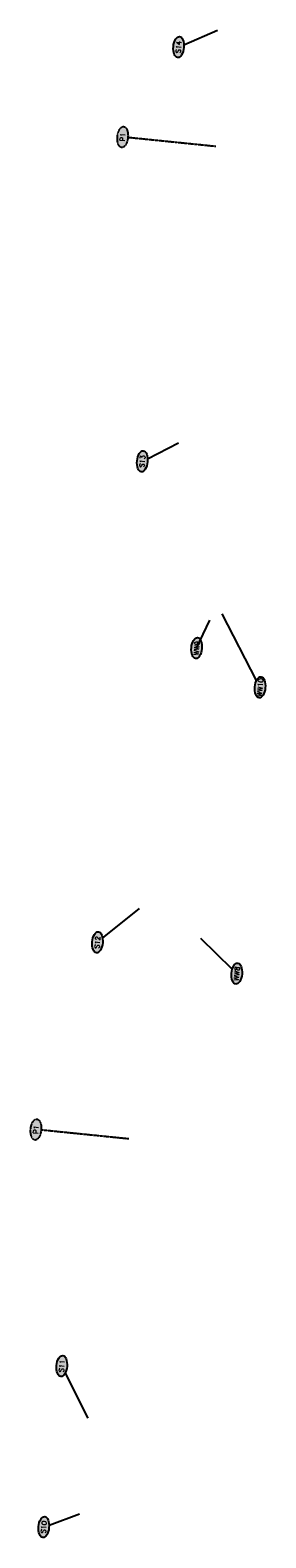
# Model space of a CAD drawing. Extents: x 1515345 to 1515691, y 638596 to 641881.
# Tile 5 of 5: x 1515568 to 1515691, y 641094 to 641881. Entities that reach past the tile are written whole.
import ezdxf

# ---------------------------------------------------------------- set-up
doc = ezdxf.new("R2010")
doc.units = 0
doc.header["$MEASUREMENT"] = 0
doc.linetypes.add('DASHED2', pattern=[0.375, 0.25, -0.125])
doc.layers.add('BORDER', color=7, linetype='Continuous')
doc.layers.add('P-LABEL', color=7, linetype='Continuous')
doc.styles.get("Standard").update_dxf_attribs({"font": 'simplex.shx'})

msp = doc.modelspace()

# ---------------------------------------------------------------- hatches: boundary and pattern name
at = {"layer": 'BORDER'}
h = msp.add_hatch(color=251, dxfattribs=at)
h.dxf.hatch_style = 1
edge = h.paths.add_edge_path()
edge.add_ellipse((1515645.54, 641872.23), major_axis=(-0.5, -5.48), ratio=0.5, start_angle=0, end_angle=360)
h = msp.add_hatch(color=251, dxfattribs=at)
h.dxf.hatch_style = 1
edge = h.paths.add_edge_path()
edge.add_ellipse((1515616.34, 641825.23), major_axis=(-0.5, -5.48), ratio=0.5, start_angle=0, end_angle=360)
h = msp.add_hatch(color=251, dxfattribs=at)
h.dxf.hatch_style = 1
edge = h.paths.add_edge_path()
edge.add_ellipse((1515626.58, 641655.89), major_axis=(-0.5, -5.48), ratio=0.5, start_angle=0, end_angle=360)
h = msp.add_hatch(color=251, dxfattribs=at)
h.dxf.hatch_style = 1
edge = h.paths.add_edge_path()
edge.add_ellipse((1515654.94, 641558.36), major_axis=(-0.5, -5.48), ratio=0.5, start_angle=0, end_angle=360)
h = msp.add_hatch(color=251, dxfattribs=at)
h.dxf.hatch_style = 1
edge = h.paths.add_edge_path()
edge.add_ellipse((1515688.08, 641537.87), major_axis=(-0.5, -5.48), ratio=0.5, start_angle=0, end_angle=360)
h = msp.add_hatch(color=251, dxfattribs=at)
h.dxf.hatch_style = 1
edge = h.paths.add_edge_path()
edge.add_ellipse((1515603.16, 641404.69), major_axis=(-0.5, -5.48), ratio=0.5, start_angle=0, end_angle=360)
h = msp.add_hatch(color=251, dxfattribs=at)
h.dxf.hatch_style = 1
edge = h.paths.add_edge_path()
edge.add_ellipse((1515675.91, 641388.37), major_axis=(-0.5, -5.48), ratio=0.5, start_angle=0, end_angle=360)
h = msp.add_hatch(color=251, dxfattribs=at)
h.dxf.hatch_style = 1
edge = h.paths.add_edge_path()
edge.add_ellipse((1515571.05, 641306.95), major_axis=(-0.5, -5.48), ratio=0.5, start_angle=0, end_angle=360)
h = msp.add_hatch(color=251, dxfattribs=at)
h.dxf.hatch_style = 1
edge = h.paths.add_edge_path()
edge.add_ellipse((1515584.53, 641183.43), major_axis=(-0.5, -5.48), ratio=0.5, start_angle=0, end_angle=360)
h = msp.add_hatch(color=251, dxfattribs=at)
h.dxf.hatch_style = 1
edge = h.paths.add_edge_path()
edge.add_ellipse((1515575.12, 641099.33), major_axis=(-0.5, -5.48), ratio=0.5, start_angle=0, end_angle=360)

# ---------------------------------------------------------------- linework, layer by layer
at = {"layer": 'BORDER', "flags": 128}
for points in [[(1515648.31, 641873.44), (1515665.77, 641881.06)], [(1515629.34, 641657.28), (1515645.54, 641665.48)], [(1515654.94, 641558.36), (1515661.83, 641572.95)], [(1515686.23, 641541.45), (1515668.3, 641576.2)], [(1515605.84, 641406.85), (1515625.08, 641422.34)], [(1515586.35, 641179.79), (1515598.09, 641156.2)], [(1515577.9, 641100.36), (1515593.73, 641106.21)]]:
    msp.add_lwpolyline(points, dxfattribs=at)
at = {"layer": 'BORDER', "linetype": 'DASHED2', "flags": 128}
for points in [[(1515664.91, 641820.29), (1515619.07, 641824.95)], [(1515619.62, 641302.01), (1515573.78, 641306.67)]]:
    msp.add_lwpolyline(points, dxfattribs=at)
at = {"layer": 'BORDER', "elevation": 926.85, "flags": 128}
msp.add_lwpolyline([(1515673.56, 641390.67), (1515657.08, 641406.78)], dxfattribs=at)
at = {"layer": 'P-LABEL'}
for centre in [(1515645.54, 641872.23), (1515626.58, 641655.89), (1515654.94, 641558.36), (1515688.08, 641537.87), (1515603.16, 641404.69), (1515675.91, 641388.37), (1515584.53, 641183.43), (1515575.12, 641099.33)]:
    msp.add_ellipse(centre, major_axis=(-0.5, -5.48), ratio=0.5, dxfattribs=at)
at = {"layer": 'P-LABEL', "linetype": 'DASHED2'}
for centre in [(1515616.34, 641825.23), (1515571.05, 641306.95)]:
    msp.add_ellipse(centre, major_axis=(-0.5, -5.48), ratio=0.5, dxfattribs=at)

# ---------------------------------------------------------------- texts
at = {"layer": 'P-LABEL', "char_height": 2.5, "attachment_point": 5, "rotation": 84.81456}
for s, insert in [('S14', (1515645.54, 641872.23)), ('P1', (1515616.34, 641825.23)), ('S13', (1515626.58, 641655.89)), ('WW9', (1515654.94, 641558.36)), ('WW10', (1515688.08, 641537.87)), ('S12', (1515603.16, 641404.69)), ('WW8', (1515675.91, 641388.37)), ('P1', (1515571.05, 641306.95)), ('S11', (1515584.53, 641183.43)), ('S10', (1515575.12, 641099.33))]:
    msp.add_mtext_dynamic_manual_height_columns(s, width=14.8045, gutter_width=0.9, heights=[0], dxfattribs=dict(at, insert=insert))

doc.saveas('drawing.dxf')
